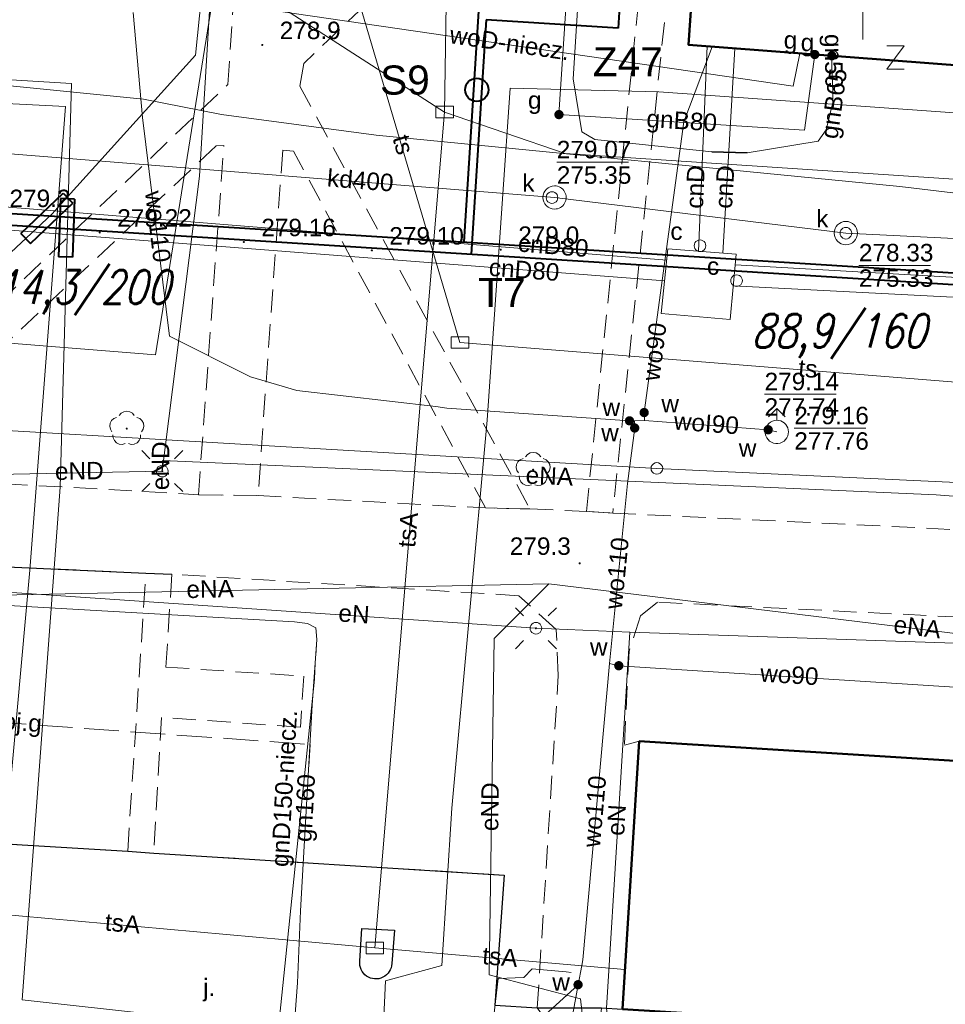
# Model space of a CAD drawing. Extents: x 0 to 6568752, y 0 to 5584302.
# Tile 33 of 58: x 6568464 to 6568504, y 5584056 to 5584098. Entities that reach past the tile are written whole.
import ezdxf
from ezdxf.enums import TextEntityAlignment as Align

# ---------------------------------------------------------------- set-up
doc = ezdxf.new("R2010")
doc.units = 0
doc.header["$PDSIZE"] = 0.75
for name, pattern in [('GAK', [3.5, 2, -0.7, 0.1, -0.7]), ('PRZER2-1', [1.5, 1, -0.5]), ('PRZER3-1', [2, 1.5, -0.5])]:
    doc.linetypes.add(name, pattern=pattern)
doc.layers.get('0').update_dxf_attribs({"linetype": 'CONTINUOUS'})
doc.layers.get('Defpoints').update_dxf_attribs({"linetype": 'CONTINUOUS'})
for name, color, linetype, lineweight in [('alarm', 51, 'CONTINUOUS', 50), ('EGBU', 7, 'CONTINUOUS', 50), ('EGDE', 7, 'CONTINUOUS', 18), ('EGPG', 7, 'CONTINUOUS', 18), ('GEPPHC', 7, 'CONTINUOUS', 18), ('GUPPRZ_O', 7, 'CONTINUOUS', 18), ('OTKC', 7, 'CONTINUOUS', 18), ('OTKJ', 7, 'CONTINUOUS', 18), ('OTKJ_O', 7, 'CONTINUOUS', 18), ('OTKK', 7, 'CONTINUOUS', 25), ('OTRN', 7, 'CONTINUOUS', 13), ('OTRN_O', 7, 'CONTINUOUS', 13), ('OTRS', 7, 'CONTINUOUS', 13), ('OTRS_O', 7, 'CONTINUOUS', 13), ('ramka sekcji', 7, 'CONTINUOUS', 18), ('siec', 7, 'GAK', 70), ('SUEO', 7, 'CONTINUOUS', 18), ('SULO', 7, 'CONTINUOUS', 35), ('SUPK', 7, 'CONTINUOUS', 18), ('SUPW', 7, 'CONTINUOUS', 18), ('SUPW_O', 7, 'CONTINUOUS', 18)]:
    doc.layers.add(name, color=color, linetype=linetype, lineweight=lineweight)
for name, color, linetype, lineweight, true_color in [('OTZL', 7, 'CONTINUOUS', 18, 0x008000), ('SUCP', 7, 'CONTINUOUS', 18, 0xd200d2), ('SUCP_O', 7, 'CONTINUOUS', 18, 0xd200d2), ('SUEP', 1, 'CONTINUOUS', 18, 0xff0000), ('SUEP_O', 1, 'CONTINUOUS', 18, 0xff0000), ('SUGP', 7, 'CONTINUOUS', 18, 0xbfbf00), ('SUGP_O', 7, 'CONTINUOUS', 18, 0xbfbf00), ('SUGU', 7, 'CONTINUOUS', 18, 0xbfbf00), ('SUGU_O', 7, 'CONTINUOUS', 18, 0xbfbf00), ('SUGW', 7, 'CONTINUOUS', 18, 0xbfbf00), ('SUGW_O', 7, 'CONTINUOUS', 18, 0xbfbf00), ('SUKP', 7, 'CONTINUOUS', 18, 0x803300), ('SUKP_O', 7, 'CONTINUOUS', 18, 0x803300), ('SUKS', 7, 'CONTINUOUS', 18, 0x803300), ('SUKS_O', 7, 'CONTINUOUS', 18, 0x803300), ('SUTP', 7, 'CONTINUOUS', 18, 0xff9100), ('SUTP_O', 7, 'CONTINUOUS', 18, 0xff9100), ('SUWH', 5, 'CONTINUOUS', 18, 0x0000ff), ('SUWP', 5, 'CONTINUOUS', 18, 0x0000ff), ('SUWP_O', 5, 'CONTINUOUS', 18, 0x0000ff), ('SUWW', 5, 'CONTINUOUS', 18, 0x0000ff), ('SUWW_O', 5, 'CONTINUOUS', 18, 0x0000ff)]:
    doc.layers.add(name, color=color, linetype=linetype, lineweight=lineweight, true_color=true_color)
doc.styles.add('Arial', font='arial.ttf')
doc.styles.add('GEO-INFO', font='arial.ttf')
doc.styles.add('UZBROJENIE', font='SIMPLEX.shx', dxfattribs={"width": 0.8, "oblique": 15.00003, "height": 0.9})
doc.dimstyles.get("Standard").update_dxf_attribs({"dimtxt": 0.18, "dimasz": 0.18, "dimexe": 0.18, "dimexo": 0.0625, "dimgap": 0.09, "dimtad": 0, "dimtih": 1, "dimtoh": 1, "dimdec": 4, "dimzin": 0, "dimdsep": 46, "dimtxsty": 'Standard', "dimcen": 0.09, "dimadec": 0, "dimazin": 0, "dimtfac": 1, "dimtdec": 4, "dimtofl": 0, "dimtmove": 0, "dimatfit": 3, "dimfxl": 0, "dimtolj": 1, "dimtzin": 0, "dimarcsym": 0})

# ---------------------------------------------------------------- blocks, each defined once
blk = doc.blocks.new('D_GSPRDL1')
blk.add_hatch(color=0).paths.add_polyline_path([(0, -0.045), (0.013906, -0.042798), (0.02645, -0.036406), (0.036406, -0.02645), (0.042798, -0.013906), (0.045, 0), (0.042798, 0.013906), (0.036406, 0.02645), (0.02645, 0.036406), (0.013906, 0.042798), (0, 0.045), (-0.013906, 0.042798), (-0.02645, 0.036406), (-0.036406, 0.02645), (-0.042798, 0.013906), (-0.045, 0), (-0.042798, -0.013906), (-0.036406, -0.02645), (-0.02645, -0.036406), (-0.013906, -0.042798)])
at = {"color": 0}
for points in [[(-0.635969, -0.134326), (-0.70458, -0.024001), (-0.731429, 0.103115), (-0.713292, 0.231763), (-0.652348, 0.346501), (-0.55591, 0.433559), (-0.435555, 0.482485)], [(-0.324277, 0.563333), (-0.240553, 0.662679), (-0.127956, 0.727494), (0, 0.75), (0.127956, 0.727494), (0.240553, 0.662679), (0.324277, 0.563333)], [(0.435555, 0.482485), (0.55591, 0.433559), (0.652348, 0.346501), (0.713292, 0.231763), (0.731429, 0.103115), (0.70458, -0.024001), (0.635969, -0.134326)], [(-0.068773, -0.646351), (-0.194901, -0.677512), (-0.324092, -0.663766), (-0.440839, -0.606763), (-0.531129, -0.513345), (-0.584125, -0.394725), (-0.593465, -0.265141)], [(0.593465, -0.265141), (0.584125, -0.394725), (0.531129, -0.513345), (0.440839, -0.606763), (0.324092, -0.663766), (0.194901, -0.677512), (0.068773, -0.646351)]]:
    blk.add_lwpolyline(points, dxfattribs=at)
blk = doc.blocks.new('D_GSPWPN1')
blk.add_hatch(color=0).paths.add_polyline_path([(-0.045, 0), (-0.043467, -0.011647), (-0.038971, -0.0225), (-0.03182, -0.03182), (-0.0225, -0.038971), (-0.011647, -0.043467), (0, -0.045), (0.011647, -0.043467), (0.0225, -0.038971), (0.03182, -0.03182), (0.038971, -0.0225), (0.043467, -0.011647), (0.045, 0), (0.043467, 0.011647), (0.038971, 0.0225), (0.03182, 0.03182), (0.0225, 0.038971), (0.011647, 0.043467), (0, 0.045), (-0.011647, 0.043467), (-0.0225, 0.038971), (-0.03182, 0.03182), (-0.038971, 0.0225), (-0.043467, 0.011647)])
blk = doc.blocks.new('D_GSPWPS1')
blk.add_hatch(color=0).paths.add_polyline_path([(-0.045, 0), (-0.043467, -0.011647), (-0.038971, -0.0225), (-0.03182, -0.03182), (-0.0225, -0.038971), (-0.011647, -0.043467), (0, -0.045), (0.011647, -0.043467), (0.0225, -0.038971), (0.03182, -0.03182), (0.038971, -0.0225), (0.043467, -0.011647), (0.045, 0), (0.043467, 0.011647), (0.038971, 0.0225), (0.03182, 0.03182), (0.0225, 0.038971), (0.011647, 0.043467), (0, 0.045), (-0.011647, 0.043467), (-0.0225, 0.038971), (-0.03182, 0.03182), (-0.038971, 0.0225), (-0.043467, 0.011647)])
blk = doc.blocks.new('D_GUPIKP1_3')
at = {"color": 0}
blk.add_lwpolyline([(0.375, -0.25), (-0.375, -0.25), (-0.375, 0.25), (0.375, 0.25)], close=True, dxfattribs=at)
blk = doc.blocks.new('D_GUPWZA1')
blk.add_hatch(color=0).paths.add_polyline_path([(-0.2, 0), (-0.193185, -0.051764), (-0.173205, -0.1), (-0.141421, -0.141421), (-0.1, -0.173205), (-0.051764, -0.193185), (0, -0.2), (0.051764, -0.193185), (0.1, -0.173205), (0.141421, -0.141421), (0.173205, -0.1), (0.193185, -0.051764), (0.2, 0), (0.193185, 0.051764), (0.173205, 0.1), (0.141421, 0.141421), (0.1, 0.173205), (0.051764, 0.193185), (0, 0.2), (-0.051764, 0.193185), (-0.1, 0.173205), (-0.141421, 0.141421), (-0.173205, 0.1), (-0.193185, 0.051764)])
blk = doc.blocks.new('D_GUPIWZ1_1')
at = {"color": 0}
blk.add_lwpolyline([(0, 0.25), (0.064705, 0.241481), (0.125, 0.216506), (0.176777, 0.176777), (0.216506, 0.125), (0.241481, 0.064705), (0.25, 0), (0.241481, -0.064705), (0.216506, -0.125), (0.176777, -0.176777), (0.125, -0.216506), (0.064705, -0.241481), (0, -0.25), (-0.064705, -0.241481), (-0.125, -0.216506), (-0.176777, -0.176777), (-0.216506, -0.125), (-0.241481, -0.064705), (-0.25, 0), (-0.241481, 0.064705), (-0.216506, 0.125), (-0.176777, 0.176777), (-0.125, 0.216506), (-0.064705, 0.241481)], close=True, dxfattribs=at)
blk = doc.blocks.new('D_GUPKSD1_1')
at = {"color": 0}
blk.add_lwpolyline([(0, 0.25), (0.064705, 0.241481), (0.125, 0.216506), (0.176777, 0.176777), (0.216506, 0.125), (0.241481, 0.064705), (0.25, 0), (0.241481, -0.064705), (0.216506, -0.125), (0.176777, -0.176777), (0.125, -0.216506), (0.064705, -0.241481), (0, -0.25), (-0.064705, -0.241481), (-0.125, -0.216506), (-0.176777, -0.176777), (-0.216506, -0.125), (-0.241481, -0.064705), (-0.25, 0), (-0.241481, 0.064705), (-0.216506, 0.125), (-0.176777, 0.176777), (-0.125, 0.216506), (-0.064705, 0.241481)], close=True, dxfattribs=at)
blk = doc.blocks.new('D_GUPWDT1')
at = {"color": 0}
for points in [[(-0.353553, 0.646447), (0, 1), (0.353553, 0.646447)], [(0, 0.5), (0, 1)]]:
    blk.add_lwpolyline(points, dxfattribs=at)
blk.add_lwpolyline([(0, 0.5), (0.086824, 0.492404), (0.17101, 0.469846), (0.25, 0.433013), (0.321394, 0.383022), (0.383022, 0.321394), (0.433013, 0.25), (0.469846, 0.17101), (0.492404, 0.086824), (0.5, 0), (0.492404, -0.086824), (0.469846, -0.17101), (0.433013, -0.25), (0.377875, -0.32743), (0.309079, -0.393027), (0.229113, -0.444418), (0.140866, -0.479746), (0.047528, -0.497736), (-0.047528, -0.497736), (-0.140866, -0.479746), (-0.229113, -0.444418), (-0.309079, -0.393027), (-0.377875, -0.32743), (-0.433013, -0.25), (-0.4725, -0.163534), (-0.494911, -0.071157), (-0.499434, 0.023791), (-0.485906, 0.117879), (-0.454816, 0.207708), (-0.407288, 0.290028), (-0.34504, 0.361867), (-0.27032, 0.420627), (-0.185831, 0.464184), (-0.094626, 0.490964)], close=True, dxfattribs=at)
blk = doc.blocks.new('D_GUPGZA1')
blk.add_hatch(color=0).paths.add_polyline_path([(-0.2, 0), (-0.193185, -0.051764), (-0.173205, -0.1), (-0.141421, -0.141421), (-0.1, -0.173205), (-0.051764, -0.193185), (0, -0.2), (0.051764, -0.193185), (0.1, -0.173205), (0.141421, -0.141421), (0.173205, -0.1), (0.193185, -0.051764), (0.2, 0), (0.193185, 0.051764), (0.173205, 0.1), (0.141421, 0.141421), (0.1, 0.173205), (0.051764, 0.193185), (0, 0.2), (-0.051764, 0.193185), (-0.1, 0.173205), (-0.141421, 0.141421), (-0.173205, 0.1), (-0.193185, 0.051764)])
blk = doc.blocks.new('D_GUPGUT1')
blk.add_hatch(color=0).paths.add_polyline_path([(-0.2, 0), (-0.193185, -0.051764), (-0.173205, -0.1), (-0.141421, -0.141421), (-0.1, -0.173205), (-0.051764, -0.193185), (0, -0.2), (0.051764, -0.193185), (0.1, -0.173205), (0.141421, -0.141421), (0.173205, -0.1), (0.193185, -0.051764), (0.2, 0), (0.193185, 0.051764), (0.173205, 0.1), (0.141421, 0.141421), (0.1, 0.173205), (0.051764, 0.193185), (0, 0.2), (-0.051764, 0.193185), (-0.1, 0.173205), (-0.141421, 0.141421), (-0.173205, 0.1), (-0.193185, 0.051764)])
blk = doc.blocks.new('D_GEPPHC1')
at = {"color": 0}
blk.add_lwpolyline([(-0.375, 0.5), (0.375, 0.5), (-0.375, -0.5), (0.375, -0.5)], dxfattribs=at)
blk = doc.blocks.new('D_GEPPGD1_1')
at = {"color": 0}
blk.add_lwpolyline([(0, 0.25), (0.077254, 0.237764), (0.146946, 0.202254), (0.202254, 0.146946), (0.237764, 0.077254), (0.25, 0), (0.237764, -0.077254), (0.202254, -0.146946), (0.146946, -0.202254), (0.077254, -0.237764), (0, -0.25), (-0.077254, -0.237764), (-0.146946, -0.202254), (-0.202254, -0.146946), (-0.237764, -0.077254), (-0.25, 0), (-0.237764, 0.077254), (-0.202254, 0.146946), (-0.146946, 0.202254), (-0.077254, 0.237764)], close=True, dxfattribs=at)
blk = doc.blocks.new('D_GUPELA2')
blk.add_hatch(color=0).paths.add_polyline_path([(-0.001087, 0.044987), (0.011881, 0.043403), (0.021281, 0.03965), (0.030065, 0.033482), (0.038133, 0.023893), (0.043117, 0.012881), (0.044986, 0.001113), (0.044323, -0.007777), (0.040557, -0.019497), (0.033417, -0.030138), (0.024849, -0.037517), (0.013788, -0.042836), (0.002013, -0.044955), (-0.00982, -0.043916), (-0.020466, -0.040077), (-0.029541, -0.033946), (-0.036867, -0.025804), (-0.04187, -0.01649), (-0.04461, -0.005909), (-0.044532, 0.006476), (-0.041285, 0.017903), (-0.034764, 0.028574), (-0.024479, 0.03776), (-0.013449, 0.042943)])
at = {"color": 0}
for points in [[(-0.883883, 0.883883), (-0.53033, 0.53033)], [(0.883883, 0.883883), (0.53033, 0.53033)], [(-0.883883, -0.883883), (-0.53033, -0.53033)], [(0.883883, -0.883883), (0.53033, -0.53033)]]:
    blk.add_lwpolyline(points, dxfattribs=at)
blk = doc.blocks.new('D_GUPELA1')
at = {"color": 0}
blk.add_lwpolyline([(0, 0.25), (0.064705, 0.241481), (0.125, 0.216506), (0.176777, 0.176777), (0.216506, 0.125), (0.241481, 0.064705), (0.25, 0), (0.241481, -0.064705), (0.216506, -0.125), (0.176777, -0.176777), (0.125, -0.216506), (0.064705, -0.241481), (0, -0.25), (-0.064705, -0.241481), (-0.125, -0.216506), (-0.176777, -0.176777), (-0.216506, -0.125), (-0.241481, -0.064705), (-0.25, 0), (-0.241481, 0.064705), (-0.216506, 0.125), (-0.176777, 0.176777), (-0.125, 0.216506), (-0.064705, 0.241481)], close=True, dxfattribs=at)
blk = doc.blocks.new('*D45')
at = {"layer": 'Defpoints', "color": 0, "lineweight": 40}
for p in [(6568647.5, 5584150), (6568650, 5584150), (0, 0)]:
    blk.add_point(p, dxfattribs=at)
at = {"layer": 'ramka sekcji', "color": 0, "lineweight": -2}
blk.add_line((6568649.938, 5584150), (6568647.5, 5584150), dxfattribs=at)
at = {"layer": 'ramka sekcji', "color": 0, "insert": (6568644.106, 5584150), "char_height": 0.75, "attachment_point": 5, "style": 'GEO-INFO'}
blk.add_mtext('\\A1;5584150.0000', dxfattribs=at)
blk = doc.blocks.new('*D46')
at = {"layer": 'Defpoints', "color": 0, "lineweight": 40}
for p in [(6568650, 5584152.5), (6568650, 5584150), (0, 0)]:
    blk.add_point(p, dxfattribs=at)
at = {"layer": 'ramka sekcji', "color": 0, "lineweight": -2}
blk.add_line((6568650, 5584150.062), (6568650, 5584152.5), dxfattribs=at)
at = {"layer": 'ramka sekcji', "color": 0, "insert": (6568650, 5584155.896), "char_height": 0.75, "attachment_point": 5, "rotation": 90, "style": 'GEO-INFO'}
blk.add_mtext('\\A1;6568650.0000', dxfattribs=at)

msp = doc.modelspace()

# ---------------------------------------------------------------- linework, layer by layer
at = {"layer": 'EGBU', "color": 0, "linetype": 'Continuous', "lineweight": 50, "elevation": 10.18}
for points in [[(6568510.47, 5584104.93), (6568530.1, 5584103.63), (6568529.29, 5584092.09), (6568509.6, 5584093.44), (6568509.79, 5584095.95), (6568492.52, 5584097.26), (6568493.31, 5584108.77), (6568510.64, 5584107.6)], [(6568538.88, 5584058.9), (6568551.23977, 5584058.15147), (6568550.55602, 5584046.80178), (6568538.05, 5584047.59), (6568538.18, 5584049.61), (6568537.82, 5584049.62), (6568537.84, 5584050.07), (6568513.95, 5584051.55), (6568514.1, 5584053.87), (6568513.74, 5584053.88), (6568513.76, 5584054.33), (6568489.68, 5584055.82), (6568490.4, 5584067.33), (6568514.76, 5584065.82), (6568514.59, 5584063.04), (6568539.04, 5584061.52)]]:
    msp.add_lwpolyline(points, close=True, dxfattribs=at)
at = {"layer": 'EGDE', "color": 0, "linetype": 'Continuous', "elevation": 10.22}
for points in [[(6568648.59375, 5584104.42383), (6568646.521, 5584059.38927), (6568644.22449, 5584009.45582), (6568609.00522, 5584036.3441), (6568583.6998, 5584038.16817), (6568558.47556, 5584075.58605), (6568538.06756, 5584076.86319), (6568491.15577, 5584079.0589), (6568441.65482, 5584081.9513), (6568391.77674, 5584086.94902), (6568374.92948, 5584088.19204), (6568375.19, 5584092.43), (6568377.65, 5584132.3), (6568371.2, 5584132.71), (6568369.87809, 5584134.81056), (6568369.45834, 5584137.11533), (6568375.25714, 5584238.8479), (6568377.54509, 5584242.89769), (6568381.25599, 5584245.17568), (6568384.82038, 5584245.63164)], [(6568594.31055, 5583939.47691), (6568591.06023, 5583939.65534), (6568585.12694, 5583937.54872), (6568482.90911, 5583944.55214), (6568370.44353, 5583952.88368), (6568294.32233, 5583957.98331), (6568295.92847, 5583986.21622), (6568307.93382, 5584034.73468), (6568319.9193, 5584083.24287), (6568320.72616, 5584086.59352), (6568329.45932, 5584084.84591), (6568374.48985, 5584081.95589), (6568374.92948, 5584088.19204), (6568391.77674, 5584086.94902), (6568441.65482, 5584081.9513), (6568491.15577, 5584079.0589), (6568538.06756, 5584076.86319), (6568558.47556, 5584075.58605), (6568583.6998, 5584038.16817), (6568609.00522, 5584036.3441), (6568644.22449, 5584009.45582)]]:
    msp.add_lwpolyline(points, dxfattribs=at)
at = {"layer": 'GUPPRZ_O', "color": 0, "linetype": 'Continuous', "lineweight": 13, "elevation": 10.8, "flags": 128}
for points in [[(6568486.85654, 5584092.21497), (6568489.93654, 5584092.21497)], [(6568499.83552, 5584087.7867), (6568502.91552, 5584087.7867)], [(6568495.78321, 5584082.24855), (6568498.86321, 5584082.24855)], [(6568497.06, 5584080.78554), (6568500.14, 5584080.78554)], [(6568487.77, 5584056.87), (6568485.71268, 5584054.98643), (6568482.63268, 5584054.98643)]]:
    msp.add_lwpolyline(points, dxfattribs=at)
at = {"layer": 'OTKC', "color": 0, "linetype": 'PRZER2-1', "lineweight": 18, "elevation": 10.18}
for points in [[(6568492.58, 5584108.67), (6568489.26, 5584077.14), (6568488.13, 5584077.21), (6568491.62, 5584111.39), (6568475.99, 5584096.46), (6568475.81, 5584095.49), (6568485.7, 5584077.32), (6568483.79, 5584077.36), (6568475.54, 5584092.7), (6568475.08, 5584092.74), (6568474.02, 5584077.89), (6568471.46, 5584077.93), (6568472.55, 5584092.94), (6568472.22, 5584092.92), (6568457.12, 5584078.74), (6568455.29, 5584078.92), (6568472.72, 5584095.56), (6568474.7, 5584123.83)], [(6568391.46, 5584084.99), (6568455.29, 5584078.92), (6568457.12, 5584078.74), (6568471.46, 5584077.93), (6568474.02, 5584077.89), (6568483.79, 5584077.36), (6568485.7, 5584077.32), (6568488.13, 5584077.21), (6568489.26, 5584077.14), (6568512.66, 5584076.01), (6568514.70571, 5584075.918), (6568538.01, 5584074.87)], [(6568529.7, 5584071.41), (6568491.18, 5584073.31), (6568490.45, 5584072.73), (6568489.96, 5584071.2), (6568489.76, 5584067.17), (6568490.4, 5584067.33), (6568489.68, 5584055.82), (6568488.77, 5584055.87), (6568488.46, 5584052.49), (6568486.02, 5584055.87), (6568486.92, 5584070.16), (6568486.83, 5584072.13), (6568485.23, 5584073.59), (6568470.32, 5584074.51), (6568470.06, 5584070.52), (6568475.99, 5584070.13), (6568475.84, 5584067.94), (6568469.87, 5584068.36), (6568469.54, 5584062.52), (6568468.42, 5584062.61), (6568469.2, 5584074.56), (6568454.13, 5584075.24)]]:
    msp.add_lwpolyline(points, dxfattribs=at)
at = {"layer": 'OTKJ', "color": 0, "linetype": 'PRZER3-1', "lineweight": 18, "elevation": 10.18}
msp.add_lwpolyline([(6568461.25, 5584063.04), (6568468.42, 5584062.61), (6568469.54, 5584062.52), (6568484.6, 5584061.58), (6568484.2, 5584055.99), (6568486.02, 5584055.87), (6568488.46, 5584052.49), (6568488.47, 5584049.72), (6568488.05, 5584034.23), (6568488.7, 5584032.06), (6568489.55, 5584031.23), (6568490.79, 5584030.85), (6568491.46, 5584022.01), (6568484.15, 5583957.94)], dxfattribs=at)
at = {"layer": 'OTKK', "color": 0, "linetype": 'Continuous', "lineweight": 25, "elevation": 10.18}
msp.add_lwpolyline([(6568451.15, 5584066.37), (6568450.41, 5584066.7), (6568450.1, 5584067.36), (6568450.4, 5584071.58), (6568450.79, 5584072.67), (6568451.38, 5584073.45), (6568452.61, 5584074.55), (6568454.13, 5584075.24), (6568469.2, 5584074.56), (6568470.32, 5584074.51)], dxfattribs=at)
msp.add_lwpolyline([(6568481.67, 5583991.05), (6568485.91, 5584024.62, 0.1555909), (6568484.5, 5584029.71, -0.10088804), (6568483.12, 5584034.18), (6568483.49, 5584047.4, 0.16990276), (6568482.77, 5584049.61, 0.21782823), (6568480.18, 5584050.99), (6568467.69, 5584052.24), (6568467.61, 5584051.68), (6568458.05, 5584052.25), (6568458.24, 5584055.28), (6568458.36, 5584057.68), (6568460.81, 5584057.54), (6568461.25, 5584063.04), (6568468.42, 5584062.61), (6568469.54, 5584062.52), (6568484.6, 5584061.58), (6568484.2, 5584055.99), (6568486.02, 5584055.87), (6568488.77, 5584055.87), (6568489.68, 5584055.82)], format="xyb", dxfattribs=at)
msp.add_lwpolyline([(6568478.48, 5584059.29), (6568479.89, 5584059.21), (6568479.77, 5584057.78, -1.03128106), (6568478.39, 5584057.88)], format="xyb", close=True, dxfattribs=at)
at = {"layer": 'ramka sekcji', "color": 0}
msp.add_line((6568500, 5584100), (6568500, 5584097.5), dxfattribs=at)
at = {"layer": 'ramka sekcji', "color": 5, "lineweight": 40}
for p, q in [((6568463.83341, 5584089.16145, 10.14), (6568465.64262, 5584090.88678, 10.14)), ((6568465.64262, 5584090.88678, 10.14), (6568466.05717, 5584090.45208, 10.14)), ((6568464.24796, 5584088.72675, 10.14), (6568466.05717, 5584090.45208, 10.14)), ((6568465.53491, 5584090.65426, 10.14), (6568465.45174, 5584088.15565, 10.14)), ((6568466.13525, 5584090.63428, 10.14), (6568465.53491, 5584090.65426, 10.14)), ((6568466.13525, 5584090.63428, 10.14), (6568466.05209, 5584088.13567, 10.14)), ((6568463.83341, 5584089.16145, 10.14), (6568464.24796, 5584088.72675, 10.14)), ((6568466.05209, 5584088.13567, 10.14), (6568465.45174, 5584088.15565, 10.14))]:
    msp.add_line(p, q, dxfattribs=at)
at = {"layer": 'siec', "color": 0, "linetype": 'ByBlock', "lineweight": 40}
for p, q in [((6568490.70678, 5584115.93527), (6568489.48827, 5584097.97938)), ((6568483.4914, 5584098.70965), (6568482.86546, 5584088.79554)), ((6568483.81865, 5584098.33829), (6568483.18315, 5584088.2728)), ((6568489.48827, 5584097.97938), (6568483.81865, 5584098.33829)), ((6568449.1148, 5584090.92644), (6568508.03929, 5584087.20616)), ((6568449.5805, 5584090.39435), (6568507.62577, 5584086.72958))]:
    msp.add_line(p, q, dxfattribs=at)
msp.add_circle((6568483.41712, 5584095.33206), 0.5, dxfattribs=at)
at = {"layer": 'SUCP', "color": 0, "linetype": 'Continuous', "lineweight": 18, "elevation": 10.14}
for points in [[(6568492.95107, 5584088.39716), (6568493.31063, 5584097.20003)], [(6568493.98751, 5584088.31529), (6568494.50077, 5584097.10975)], [(6568491.58216, 5584088.00229), (6568450.31158, 5584091.32926)], [(6568450.24332, 5584090.31162), (6568491.49182, 5584087.12642)], [(6568533.6399, 5584085.60204), (6568518.60395, 5584086.42735), (6568518.65884, 5584088.57266), (6568514.61306, 5584088.72682), (6568514.37118, 5584086.68212), (6568494.51573, 5584087.80409)], [(6568494.4364, 5584086.91236), (6568515.26947, 5584085.82769), (6568515.48817, 5584088.05753), (6568517.65572, 5584087.96171), (6568517.68655, 5584085.57013), (6568533.60476, 5584084.65495)]]:
    msp.add_lwpolyline(points, dxfattribs=at)
at = {"layer": 'SUEP', "linetype": 'Continuous', "lineweight": 18, "elevation": 10.14}
for points in [[(6568400.12745, 5584159.85225), (6568398.01241, 5584099.73035), (6568466.01071, 5584095.59619), (6568465.51432, 5584078.24845), (6568463.88823, 5584056.21578), (6568488.56528, 5584053.48354), (6568512.37059, 5584049.32995), (6568530.71554, 5584048.27624), (6568530.87, 5584050.35)], [(6568401.39526, 5584135.72737), (6568405.69317, 5584117.39992), (6568408.44491, 5584098.04464), (6568438.30347, 5584095.99921), (6568465.75337, 5584094.61279), (6568464.21021, 5584074.68136), (6568462.02654, 5584050.56545)], [(6568445.94158, 5584095.72461), (6568463.08232, 5584095.53245), (6568469.09261, 5584094.92384), (6568472.44526, 5584094.27199), (6568479.09718, 5584093.38563), (6568501.60242, 5584091.16944), (6568510.47472, 5584090.11168), (6568531.72465, 5584088.14533), (6568533.163, 5584089.13494), (6568535.21086, 5584107.92978), (6568536.22578, 5584134.20382), (6568538.22056, 5584135.05463), (6568554.95303, 5584133.678), (6568555.75969, 5584133.63631), (6568556.96104, 5584133.35687), (6568557.78151, 5584133.33584)], [(6568469.90566, 5584078.94508), (6568471.50229, 5584091.62664), (6568472.53, 5584108.67), (6568471.33, 5584096.82), (6568465.16, 5584089.99), (6568454.64, 5584080.16), (6568433.18, 5584081.43), (6568430.13, 5584076.26), (6568437.23, 5584075.62), (6568458.39, 5584074.07), (6568485.96, 5584072.19), (6568490, 5584072.02)], [(6568537.92641, 5584097.52808), (6568535.8969, 5584075.41982), (6568503.16129, 5584077.9235)], [(6568531.19, 5584089.85), (6568518.96, 5584091.16), (6568517.74, 5584090.95), (6568509.4, 5584091.91), (6568507.99, 5584094.06), (6568491.24, 5584095.24), (6568484.86, 5584095.4), (6568483.86, 5584081.14), (6568482.35, 5584064.46), (6568481.92, 5584057.69), (6568479.5, 5584057.03), (6568479.08, 5584048.05), (6568490.55, 5584046.52), (6568490.19, 5584039.47), (6568490.1, 5584032.19), (6568500.05, 5584031.55), (6568499.19, 5584000.4)], [(6568469.90986, 5584079.39517), (6568469.90566, 5584078.94508)], [(6568469.90986, 5584079.39517), (6568503.16129, 5584077.9235)], [(6568462.77696, 5584078.80322), (6568469.90566, 5584078.94508)], [(6568457.41502, 5584073.49372), (6568486.50836, 5584074.10327)], [(6568493.58837, 5584034.7328), (6568489.14251, 5584034.9272), (6568489.40021, 5584042.8082), (6568487.88104, 5584056.26528), (6568483.95421, 5584057.29015), (6568484.16782, 5584071.74709), (6568486.50836, 5584074.10327)], [(6568486.50836, 5584074.10327), (6568518.17164, 5584070.22632)], [(6568490, 5584072.02), (6568488.99, 5584055.86), (6568489.82, 5584047.96), (6568489.55, 5584040.78)], [(6568490, 5584072.02), (6568504.38, 5584071.53), (6568518.75, 5584070.91), (6568535.68, 5584070.07), (6568546.76, 5584069.78), (6568556.41, 5584068.73), (6568570.47, 5584068.4), (6568582.18, 5584068.02), (6568592.76, 5584067.58), (6568603.03, 5584067.26), (6568614.32, 5584066.94)]]:
    msp.add_lwpolyline(points, dxfattribs=at)
at = {"layer": 'SUGP', "color": 0, "linetype": 'Continuous', "lineweight": 18, "elevation": 10.14}
for points in [[(6568488.73, 5584114.5), (6568487.56, 5584095.8), (6568487.93, 5584093.52), (6568488.49, 5584093.19), (6568493.52, 5584092.67), (6568495.04, 5584092.62), (6568498.08, 5584093.12), (6568498.43, 5584093.61), (6568498.72, 5584094.78), (6568498.72, 5584095.24), (6568498.68, 5584096.34)], [(6568488.21736, 5584113.58955), (6568486.95034, 5584094.26581)], [(6568497.49475, 5584093.59566), (6568497.93883, 5584096.84896)], [(6568498.68, 5584096.34), (6568498.67403, 5584096.79319)], [(6568486.95034, 5584094.26581), (6568497.49475, 5584093.59566)], [(6568444.40552, 5584074.23001), (6568446.2417, 5584074.14867), (6568475.58, 5584072.46), (6568476.14, 5584072.4), (6568476.51, 5584072.21), (6568476.55, 5584071.7)], [(6568476.55, 5584071.7), (6568476.35, 5584068.88), (6568475.85, 5584060.04), (6568475.72, 5584056.95), (6568475.29, 5584051.23), (6568475.1, 5584048.13), (6568475.08, 5584047.86), (6568474.85, 5584039.85), (6568474.84, 5584039.64)], [(6568476.55, 5584071.7), (6568476.5, 5584071.03)], [(6568473.61261, 5584034.97458), (6568474.11541, 5584047.40596), (6568476.44, 5584070), (6568476.48, 5584070.71)]]:
    msp.add_lwpolyline(points, dxfattribs=at)
at = {"layer": 'SUGP', "color": 0, "linetype": 'PRZER3-1', "lineweight": 18, "elevation": 10.14}
msp.add_lwpolyline([(6568443.88641, 5584066.51975), (6568450.38822, 5584066.13253), (6568450.58489, 5584069.01592), (6568476.25478, 5584067.19648), (6568476.20133, 5584066.25146)], dxfattribs=at)
at = {"layer": 'SUKP', "color": 0, "linetype": 'Continuous', "lineweight": 18, "elevation": 10.14}
msp.add_lwpolyline([(6568456.9388, 5584093.09331), (6568486.76093, 5584090.70348), (6568499.27701, 5584089.16851), (6568521.14002, 5584088.09718), (6568537.79246, 5584087.58027), (6568559.01562, 5584095.81893)], dxfattribs=at)
at = {"layer": 'SULO', "color": 0, "linetype": 'Continuous', "lineweight": 35, "elevation": 10.12}
msp.add_lwpolyline([(6568495.04, 5584092.62), (6568493.52, 5584092.67)], dxfattribs=at)
at = {"layer": 'SUPK', "color": 0, "linetype": 'Continuous', "lineweight": 18, "elevation": 10.14}
for points in [[(6568486.76093, 5584090.20548, -0.99999999), (6568486.76093, 5584091.20147, -1.00000001)], [(6568499.27614, 5584088.67435, -1), (6568499.27614, 5584089.67435, -1)]]:
    msp.add_lwpolyline(points, format="xyb", close=True, dxfattribs=at)
msp.add_lwpolyline([(6568491.63362, 5584088.50123), (6568494.5572, 5584088.27029), (6568494.3068, 5584085.45541), (6568491.34693, 5584085.72172)], close=True, dxfattribs=at)
at = {"layer": 'SUTP', "color": 0, "linetype": 'Continuous', "lineweight": 18, "elevation": 10.14}
for points in [[(6568449.0163, 5584186.59424), (6568463.26233, 5584184.65765), (6568485.04017, 5584181.84804), (6568483.09482, 5584152.00067), (6568482.63444, 5584141.94396), (6568482.26645, 5584109.20669), (6568482.03767, 5584094.3726)], [(6568482.03767, 5584094.3726), (6568466.43683, 5584104.43236), (6568436.46711, 5584106.56637), (6568425.75835, 5584106.40837), (6568412.10577, 5584108.08259), (6568402.49175, 5584120.7497), (6568380.42882, 5584125.50579)], [(6568477.67628, 5584101.43695), (6568482.69538, 5584084.47031), (6568512.58946, 5584082.07631), (6568538.45712, 5584081.55457)], [(6568482.03767, 5584094.3726), (6568479.04053, 5584058.45119), (6568457.35379, 5584060.40191)], [(6568482.03767, 5584094.3726), (6568487.21105, 5584092.58912), (6568513.47533, 5584090.8574), (6568549.14326, 5584088.89683)], [(6568479.04053, 5584058.45119), (6568489.78674, 5584057.52631)]]:
    msp.add_lwpolyline(points, dxfattribs=at)
at = {"layer": 'SUWP', "color": 0, "linetype": 'Continuous', "lineweight": 18, "elevation": 10.14}
for points in [[(6568469.60797, 5584083.94642), (6568472.04029, 5584099.03058), (6568471.0239, 5584102.91701), (6568470.20422, 5584123.8972), (6568466.97156, 5584139.96505), (6568465.85696, 5584142.09662), (6568436.13586, 5584177.91194), (6568436.20096, 5584187.07119), (6568440.82398, 5584218.04271)], [(6568472.04029, 5584099.03058), (6568472.62608, 5584099.03446), (6568497.015, 5584095.48314), (6568497.30375, 5584096.89713)], [(6568468.65153, 5584098.65045), (6568469.05977, 5584094.13536), (6568470.22085, 5584084.74959), (6568473.69374, 5584082.9942), (6568475.68142, 5584082.40977), (6568481.6608, 5584081.71676), (6568482.13179, 5584081.64282), (6568489.97932, 5584081.1039), (6568490.1993, 5584081.10673)], [(6568490.61913, 5584081.12214), (6568490.61, 5584081.46), (6568492.31382, 5584093.95497), (6568493.53139, 5584097.18328)], [(6568419.73601, 5584087.93935), (6568469.60797, 5584083.94642)], [(6568490.1993, 5584081.10673), (6568490.20329, 5584080.79676), (6568489.89401, 5584078.41259), (6568489.12361, 5584070.68206)], [(6568490.1993, 5584081.10673), (6568490.61913, 5584081.12214)], [(6568490.61913, 5584081.12214), (6568495.94, 5584080.72), (6568496.31, 5584080.63)], [(6568489.12361, 5584070.68206), (6568487.98, 5584057.94)], [(6568489.12361, 5584070.68206), (6568489.52, 5584070.58), (6568504.16808, 5584069.64583), (6568508.11777, 5584068.91667), (6568512.0905, 5584068.72784), (6568522.27596, 5584069.13912), (6568522.38564, 5584069.94059)], [(6568497.76, 5583997.04), (6568498.24, 5584008.6), (6568498.37, 5584011.24), (6568498.47, 5584016.02), (6568498.64, 5584021.65), (6568498.97, 5584024.21), (6568499.55, 5584030.66), (6568498.93, 5584031.49), (6568497.77, 5584033.21), (6568496.04, 5584036.58), (6568495.27, 5584038.37), (6568493.6, 5584041.88), (6568490.85, 5584047.59), (6568488.99, 5584051.27), (6568488.39, 5584052.65), (6568487.4, 5584054.84), (6568487.77, 5584056.87), (6568487.93, 5584057.69), (6568487.98, 5584057.94)], [(6568487.62073, 5584015.3682), (6568488.60822, 5584042.92402), (6568483.91865, 5584053.56168), (6568484.3371, 5584057.1415), (6568485.44374, 5584057.17707), (6568485.79268, 5584057.54813)], [(6568487.47, 5584057.4), (6568487.26, 5584057.43), (6568485.79268, 5584057.54813)]]:
    msp.add_lwpolyline(points, dxfattribs=at)

# ---------------------------------------------------------------- block references
at = {"layer": 'EGPG', "color": 0, "linetype": 'Continuous', "lineweight": 18}
msp.add_blockref('D_GEPPGD1_1', (6568491.15577, 5584079.0589, 10.24), dxfattribs=at)
at = {"layer": 'GEPPHC', "color": 0, "linetype": 'Continuous', "lineweight": 18}
msp.add_blockref('D_GEPPHC1', (6568501.4097, 5584096.72231, 10.24), dxfattribs=at)
at = {"layer": 'OTRN', "color": 0, "linetype": 'Continuous', "lineweight": 13}
for p in [(6568474.2, 5584097.26, 10.08), (6568484.45, 5584088.46, 10.08), (6568487.84, 5584074.98, 10.08)]:
    msp.add_blockref('D_GSPWPN1', p, dxfattribs=at)
at = {"layer": 'OTRS', "color": 0, "linetype": 'Continuous', "lineweight": 13}
for p in [(6568467.22, 5584089.2, 10.08), (6568473.41, 5584088.79, 10.08), (6568478.91, 5584088.43, 10.08)]:
    msp.add_blockref('D_GSPWPS1', p, dxfattribs=at)
at = {"layer": 'OTZL', "color": 0, "linetype": 'Continuous', "lineweight": 18}
for p in [(6568468.38, 5584080.77, 10.12), (6568485.84, 5584079, 10.12)]:
    msp.add_blockref('D_GSPRDL1', p, dxfattribs=at)
at = {"layer": 'SUEO', "color": 0, "linetype": 'Continuous', "lineweight": 18}
for name, p in [('D_GUPELA2', (6568469.90566, 5584078.94508, 10.15)), ('D_GUPELA1', (6568469.90566, 5584078.94508, 10.16)), ('D_GUPELA2', (6568485.96, 5584072.19, 10.15)), ('D_GUPELA1', (6568485.96, 5584072.19, 10.16))]:
    msp.add_blockref(name, p, dxfattribs=at)
at = {"layer": 'SUGU', "color": 0, "linetype": 'Continuous', "lineweight": 18}
msp.add_blockref('D_GUPGUT1', (6568486.95034, 5584094.26581, 10.16), dxfattribs=at)
at = {"layer": 'SUGW', "color": 0, "linetype": 'Continuous', "lineweight": 18}
for p in [(6568497.93883, 5584096.84896, 10.16), (6568498.67403, 5584096.79319, 10.16)]:
    msp.add_blockref('D_GUPGZA1', p, dxfattribs=at)
at = {"layer": 'SUKS', "color": 0, "linetype": 'Continuous', "lineweight": 18}
msp.add_blockref('D_GUPKSD1_1', (6568499.27701, 5584089.16851, 10.16), dxfattribs=at)
at = {"layer": 'SUPK', "color": 0, "linetype": 'Continuous', "lineweight": 18}
for p in [(6568482.03767, 5584094.3726, 10.16), (6568482.69538, 5584084.47031, 10.16), (6568479.04053, 5584058.45119, 10.16)]:
    msp.add_blockref('D_GUPIKP1_3', p, dxfattribs=at)
at = {"layer": 'SUPW', "color": 0, "linetype": 'Continuous', "lineweight": 18}
for p in [(6568486.65, 5584090.7, 10.18), (6568493.01, 5584088.63, 10.18), (6568494.58, 5584087.13, 10.18)]:
    msp.add_blockref('D_GUPIWZ1_1', p, dxfattribs=at)
at = {"layer": 'SUWH', "color": 0, "linetype": 'Continuous', "lineweight": 18}
msp.add_blockref('D_GUPWDT1', (6568496.31, 5584080.63, 10.16), dxfattribs=at)
at = {"layer": 'SUWW', "color": 0, "linetype": 'Continuous', "lineweight": 18, "rotation": 264.9386360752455}
msp.add_blockref('D_GUPWZA1', (6568490.61, 5584081.46, 10.16), dxfattribs=at)
at = {"layer": 'SUWW', "color": 0, "linetype": 'Continuous', "lineweight": 18}
for p in [(6568489.97932, 5584081.1039, 10.16), (6568490.20329, 5584080.79676, 10.16), (6568495.94, 5584080.72, 10.16), (6568489.52, 5584070.58, 10.16), (6568487.77, 5584056.87, 10.16)]:
    msp.add_blockref('D_GUPWZA1', p, dxfattribs=at)

# ---------------------------------------------------------------- texts
at = {"layer": 'alarm', "color": 0, "linetype": 'Continuous', "lineweight": 30, "style": 'GEO-INFO'}
for s, p in [('Z47', (6568489.90945, 5584096.53756, 10.8)), ('S9', (6568480.33175, 5584095.75128, 10.76)), ('T7', (6568484.4991, 5584086.62074, -9.52))]:
    msp.add_text(s, height=1.25, dxfattribs=at).set_placement(p, align=Align.MIDDLE)
at = {"layer": 'alarm', "color": 0, "lineweight": 30, "style": 'UZBROJENIE', "oblique": 15.00003, "width": 0.8}
for s, p in [('114,3/200', (6568461.7409, 5584086.1326, 10.18)), ('88,9/160', (6568495.22039, 5584084.25105, 10.18))]:
    msp.add_text(s, height=1.44, dxfattribs=at).set_placement(p)
at = {"layer": 'GUPPRZ_O', "color": 0, "linetype": 'Continuous', "lineweight": 0, "style": 'Arial'}
for s, p in [('279.07', (6568486.85654, 5584092.38747, 10.8)), ('275.35', (6568486.85654, 5584091.29247, 10.8)), ('278.33', (6568499.83552, 5584087.9592, 10.8)), ('275.33', (6568499.83552, 5584086.8642, 10.8)), ('279.14', (6568495.78321, 5584082.42105, 10.8)), ('277.74', (6568495.78321, 5584081.32605, 10.8)), ('279.16', (6568497.06, 5584080.95804, 10.8)), ('277.76', (6568497.06, 5584079.86304, 10.8))]:
    msp.add_text(s, height=0.75, dxfattribs=at).set_placement(p)
at = {"layer": 'OTKJ_O', "color": 0, "linetype": 'Continuous', "lineweight": 0, "style": 'Arial'}
msp.add_text('j.', height=0.75, dxfattribs=at).set_placement((6568471.92336, 5584056.38076, 10.8), align=Align.CENTER)
at = {"layer": 'OTRN_O', "color": 0, "linetype": 'Continuous', "lineweight": 0, "style": 'Arial'}
for s, p in [('278.9', (6568474.95, 5584097.51, 10.8)), ('279.2', (6568463.34, 5584090.29, 10.8)), ('279.0', (6568485.2, 5584088.71, 10.8)), ('279.3', (6568484.83601, 5584075.34431, 10.8))]:
    msp.add_text(s, height=0.75, dxfattribs=at).set_placement(p)
at = {"layer": 'OTRS_O', "color": 0, "linetype": 'Continuous', "lineweight": 0, "style": 'Arial'}
for s, p in [('279.22', (6568467.97, 5584089.45, 10.8)), ('279.16', (6568474.16, 5584089.04, 10.8)), ('279.10', (6568479.66, 5584088.68, 10.8))]:
    msp.add_text(s, height=0.75, dxfattribs=at).set_placement(p)
at = {"layer": 'SUCP_O', "color": 0, "linetype": 'Continuous', "lineweight": 0, "style": 'Arial'}
for s, rotation, p in [('cnD', 87.674757, (6568493.17514, 5584091.14181, 10.8)), ('cnD', 86.662386, (6568494.43659, 5584091.13663, 10.8)), ('cnD80', 355.391143, (6568486.67664, 5584088.26234, 10.8)), ('cnD80', 355.584389, (6568485.42531, 5584087.22586, 10.8))]:
    msp.add_text(s, height=0.75, rotation=rotation, dxfattribs=at).set_placement(p, align=Align.CENTER)
at = {"layer": 'SUEP_O', "linetype": 'Continuous', "lineweight": 0, "style": 'Arial'}
for s, rotation, p in [('eND', 89.465605, (6568470.20123, 5584079.16739, 10.8)), ('eND', 1.140058, (6568466.34715, 5584078.58073, 10.8)), ('eNA', 357.465813, (6568486.5226, 5584078.36615, 10.8)), ('eNA', 1.200245, (6568471.96784, 5584073.50508, 10.8)), ('eN', 356.099037, (6568478.1199, 5584072.43896, 10.8)), ('eNA', 353.019263, (6568502.30433, 5584071.87349, 10.8)), ('eND', 89.153493, (6568484.35446, 5584064.51428, 10.8)), ('eN', 86.423658, (6568489.78791, 5584063.92169, 10.8))]:
    msp.add_text(s, height=0.75, rotation=rotation, dxfattribs=at).set_placement(p, align=Align.CENTER)
at = {"layer": 'SUGP_O', "color": 0, "linetype": 'Continuous', "lineweight": 0, "style": 'Arial'}
for s, rotation, p in [('gn50', 270.754139, (6568498.38356, 5584096.56273, 10.8)), ('gnB65', 82.20342, (6568499.12548, 5584094.69026, 10.8)), ('gnB80', 356.363464, (6568492.20393, 5584093.63785, 10.8)), ('proj.g', 355.945746, (6568463.39909, 5584067.81346, 10.8)), ('gnD150-niecz.', 86.763255, (6568475.50874, 5584065.28765, 10.8)), ('gn160', 86.762736, (6568476.39301, 5584064.44343, 10.8))]:
    msp.add_text(s, height=0.75, rotation=rotation, dxfattribs=at).set_placement(p, align=Align.CENTER)
at = {"layer": 'SUGU_O', "color": 0, "linetype": 'Continuous', "lineweight": 0, "style": 'Arial'}
msp.add_text('g', height=0.75, dxfattribs=at).set_placement((6568486.20034, 5584094.51581, 10.8), align=Align.RIGHT)
at = {"layer": 'SUGW_O', "color": 0, "linetype": 'Continuous', "lineweight": 0, "style": 'Arial'}
for p in [(6568497.18883, 5584097.09896, 10.8), (6568497.92, 5584096.99, 10.8)]:
    msp.add_text('g', height=0.75, dxfattribs=at).set_placement(p, align=Align.RIGHT)
at = {"layer": 'SUKP_O', "color": 0, "linetype": 'Continuous', "lineweight": 0, "style": 'Arial'}
msp.add_text('kd400', height=0.75, rotation=355.394722, dxfattribs=at).set_placement((6568478.38547, 5584091.06925, 10.8), align=Align.CENTER)
at = {"layer": 'SUKS_O', "color": 0, "linetype": 'Continuous', "lineweight": 0, "style": 'Arial'}
msp.add_text('k', height=0.75, dxfattribs=at).set_placement((6568498.52701, 5584089.41851, 10.8), align=Align.RIGHT)
at = {"layer": 'SUPW_O', "color": 0, "linetype": 'Continuous', "lineweight": 0, "style": 'Arial'}
for s, p in [('k', (6568485.9, 5584090.95, 10.8)), ('c', (6568492.26, 5584088.88, 10.8)), ('c', (6568493.83, 5584087.38, 10.8))]:
    msp.add_text(s, height=0.75, dxfattribs=at).set_placement(p, align=Align.RIGHT)
at = {"layer": 'SUTP_O', "color": 0, "linetype": 'Continuous', "lineweight": 0, "style": 'Arial'}
for s, rotation, p in [('ts', 286.479359, (6568479.90441, 5584092.87038, 10.8)), ('ts', 355.421373, (6568497.61899, 5584082.98076, 10.8)), ('tsA', 85.230506, (6568480.83157, 5584076.38749, 10.8)), ('tsA', 354.860096, (6568468.17087, 5584059.13425, 10.8)), ('tsA', 355.080868, (6568484.38847, 5584057.69635, 10.8))]:
    msp.add_text(s, height=0.75, rotation=rotation, dxfattribs=at).set_placement(p, align=Align.CENTER)
at = {"layer": 'SUWP_O', "color": 0, "linetype": 'Continuous', "lineweight": 0, "style": 'Arial'}
for s, rotation, p in [('woD-niecz.', 351.715275, (6568484.77825, 5584096.96838, 10.8)), ('wo110', 277.052059, (6568469.34905, 5584089.40645, 10.8)), ('wo90', 82.710849, (6568491.41791, 5584084.02919, 10.8)), ('woI90', 355.677883, (6568493.25745, 5584080.62843, 10.8)), ('wo110', 84.308867, (6568489.80084, 5584074.51822, 10.8)), ('wo90', 356.350962, (6568496.82536, 5584069.82003, 10.8)), ('wo110', 84.871402, (6568488.84411, 5584064.2848, 10.8))]:
    msp.add_text(s, height=0.75, rotation=rotation, dxfattribs=at).set_placement(p, align=Align.CENTER)
at = {"layer": 'SUWW_O', "color": 0, "linetype": 'Continuous', "lineweight": 0, "style": 'Arial'}
for p in [(6568489.57745, 5584081.30728, 10.8), (6568492.10662, 5584081.46696, 10.8), (6568489.5201, 5584080.22419, 10.8), (6568495.4329, 5584079.55931, 10.8), (6568489.03771, 5584071.00887, 10.8), (6568487.41843, 5584056.60705, 10.8)]:
    msp.add_text('w', height=0.75, dxfattribs=at).set_placement(p, align=Align.RIGHT)

# ---------------------------------------------------------------- dimensions: what is measured, and where the dimension line sits
at = {"layer": 'ramka sekcji', "color": 0}
for offset, dtype, picture, middle in [((0, 2.5), 1, '*D46', (6568649.9999999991, 5584155.8956787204)), ((-2.5, 0), 0, '*D45', (6568644.1063676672, 5584150))]:
    dim = msp.add_ordinate_dim(feature_location=(6568650, 5584150), offset=offset, dtype=dtype, origin=(0, 0), dimstyle='Standard', override={"dimtxt": 0.75, "dimtxsty": 'GEO-INFO'}, dxfattribs=at)
    dim.commit()
    dim.dimension.update_dxf_attribs({"geometry": picture, "text_midpoint": middle})

doc.saveas('drawing.dxf')
